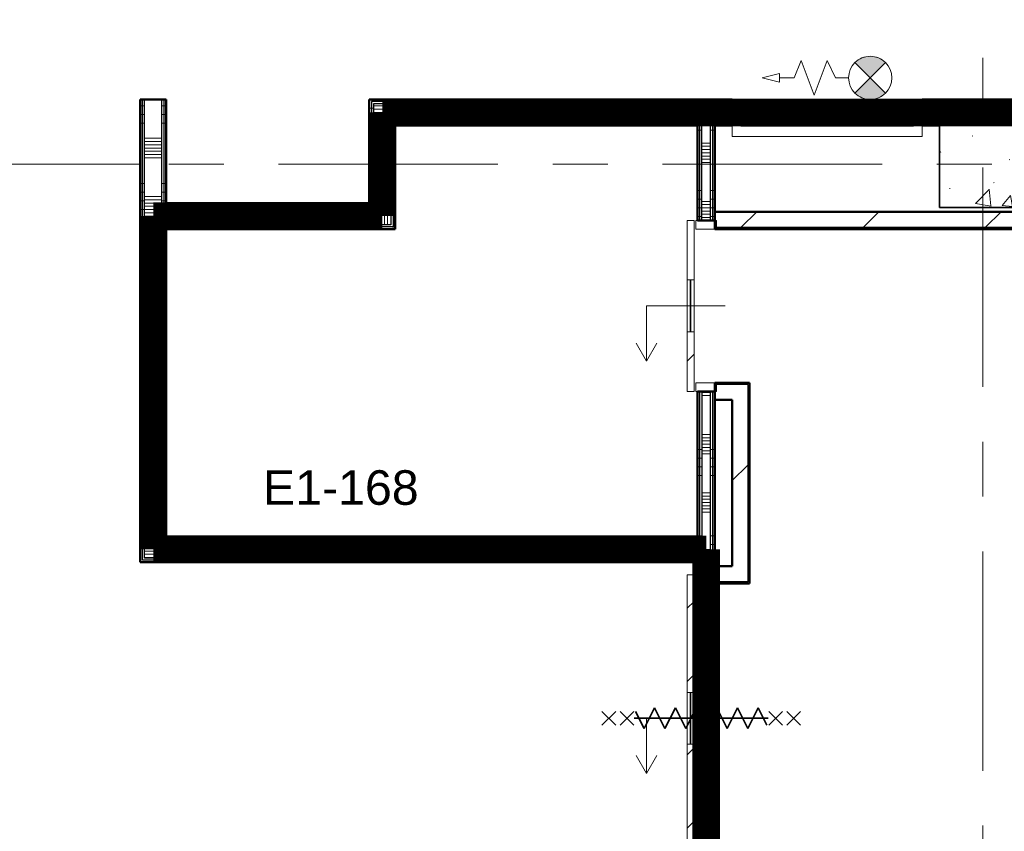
# Model space of a CAD drawing. Extents: x -3204 to 54657, y -2294 to 61632.
# Tile 21 of 65: x 10027 to 15725, y 35137 to 39837. Entities that reach past the tile are written whole.
import ezdxf

# ---------------------------------------------------------------- set-up
doc = ezdxf.new("R2010")
doc.units = 0
doc.header["$LTSCALE"] = 100
doc.linetypes.add('SCHEIDING_BRANDWEREND60', pattern=[3.2, 0.8, -1.6, 0.8])
doc.linetypes.add('stramien', pattern=[22.225, 12.7, -3.175, 3.175, -3.175])
for name, color, linetype, lineweight in [('00---0--FM-RUIMTENR', 7, 'Continuous', 18), ('BA20----_WANDEN', 14, 'Continuous', 50), ('BL$1A---_ALGEMEEN', 7, 'Continuous', 18), ('BL$7A---_STRAMIEN', 7, 'Continuous', 18), ('BL$8F---_HID-WAND', 7, 'Continuous', 18), ('BL20----_WANDEN', 7, 'Continuous', 25), ('BL28----_CONSTRUCTIES', 4, 'Continuous', 18), ('BL30----_BRANDSYMBOLEN', 14, 'Continuous', 35), ('BL30----_KOZIJNEN', 14, 'Continuous', 25), ('BL40----_BRANDWERENDESCHEIDING_60MIN', 84, 'SCHEIDING_BRANDWEREND60', 158), ('BL80----_IN-LOS', 6, 'Continuous', 18)]:
    doc.layers.add(name, color=color, linetype=linetype, lineweight=lineweight)
doc.styles.add('Arial', font='arial.ttf', dxfattribs={"height": 200})
pattern_1 = [(180, (14050, 38197.5), (1e-12, -500), []), (180, (14050, 38247.5), (1e-12, -500), []), (180, (14050, 38297.5), (1e-12, -500), []), (180, (14050, 38347.5), (1e-12, -500), [])]
pattern_2 = [(180, (10875, 39237.5), (7e-13, -500), []), (180, (10875, 39287.5), (7e-13, -500), []), (180, (10875, 39337.5), (7e-13, -500), []), (180, (10875, 39387.5), (7e-13, -500), [])]
pattern_3 = [(270, (12212.5, 36845), (500, 1e-12), []), (270, (12162.5, 36845), (500, 1e-12), []), (270, (12112.5, 36845), (500, 1e-12), []), (270, (12062.5, 36845), (500, 1e-12), [])]
pattern_4 = [(270, (11337.5, 38775), (500, -2e-12), []), (270, (11287.5, 38775), (500, -2e-12), []), (270, (11237.5, 38775), (500, -2e-12), []), (270, (11187.5, 38775), (500, -2e-12), [])]
pattern_5 = [(1e-13, (12050, 38875), (-9e-13, 500), []), (1e-13, (12050, 38825), (-9e-13, 500), []), (1e-13, (12050, 38775), (-9e-13, 500), []), (1e-13, (12050, 38725), (-9e-13, 500), [])]
pattern_6 = [(270, (13825, 39375), (500, -4e-12), []), (270, (13775, 39375), (500, -4e-12), []), (270, (13725, 39375), (500, -4e-12), []), (270, (13675, 39375), (500, -4e-12), [])]
pattern_7 = [(45, (8878.4, 12805.1), (-353.553, 353.553), [])]
pattern_8 = [(180, (10875, 37897.5), (7e-13, -500), []), (180, (10875, 37947.5), (7e-13, -500), []), (180, (10875, 37997.5), (7e-13, -500), []), (180, (10875, 38047.5), (7e-13, -500), [])]
pattern_9 = [(180, (14050, 35270), (1e-12, -500), []), (180, (14050, 35320), (1e-12, -500), []), (180, (14050, 35370), (1e-12, -500), []), (180, (14050, 35420), (1e-12, -500), [])]

# ---------------------------------------------------------------- blocks, each defined once
blk = doc.blocks.new('28_CL_beton - kolom - Betonkolom 500x500-V4-1')
at = {"layer": 'BL28----_CONSTRUCTIES'}
h = blk.add_hatch(dxfattribs=at)
h.set_pattern_fill('FP_6', color=256, style=0, pattern_type=2)
h.set_pattern_definition([(50, (-6721.6, -26194.9), (728.737, -63.756), [76.2, -838.2]), (355, (-6721.6, -26194.9), (-140.972, 764.228), [60.96, -670.56]), (100.451, (-6660.9, -26200.2), (587.77, 700.467), [64.76, -712.36]), (46.184, (-6721.6, -25991.7), (1084.316, -168.17), [114.3, -1257.3]), (96.636, (-6631.2, -26005.7), (949.61, 989.71), [97.14, -1068.54]), (351.184, (-6721.6, -25991.7), (949.62, 989.7), [91.44, -1005.84]), (21, (-6620, -26042.5), (606.458, -409.06), [76.2, -838.2]), (326, (-6620, -26042.5), (247.208, 736.753), [60.96, -670.56]), (71.451, (-6569.46, -26076.6), (853.668, 327.685), [64.76, -712.36]), (37.5, (-6721.6, -26194.92), (12.3547, 338.22), [3.353, -659.079, 3.353, -677.367, -673.1]), (37.5, (-6721.6, -26194.92), (12.3547, 338.22), [-1343.152, 3.353, -669.747]), (7.5, (-6721.6, -26194.92), (267.279, 400.722), [3.353, -384.759, 3.353, -643.839, -256.54]), (7.5, (-6721.6, -26194.92), (267.279, 400.722), [-1035.304, 3.353, -253.187]), (327.5, (-6948.16, -26194.92), (542.3633, -22.9153), [3.353, -250.647, 3.353, -789.127, -1051.56]), (327.5, (-6948.16, -26194.92), (542.3633, -22.9153), [-1046.48, 3.353, -1048.207]), (317.5, (-7049.77, -26194.9), (592.517, 101.707), [3.353, -326.847, 3.353, -522.935, -746.76]), (317.5, (-7049.77, -26194.9), (592.517, 101.707), [-856.488, 3.353, -743.407])])
h.paths.add_polyline_path([(250, -250), (250, 250), (-250, 250), (-250, -250)], flags=0)
at = {"layer": 'BL28----_CONSTRUCTIES', "lineweight": 35}
for p, q in [((250, 250), (-250, 250)), ((-250, 250), (-250, -250)), ((250, -250), (250, 250)), ((-250, -250), (250, -250))]:
    blk.add_line(p, q, dxfattribs=at)
blk = doc.blocks.new('32_DR_AMC_s_enkele schuifdeur_V1 - 1660x2360_wbdbo60-V173-1')
at = {"layer": 'BL30----_BRANDSYMBOLEN', "lineweight": 18}
h = blk.add_hatch(dxfattribs=at)
h.set_pattern_fill('FP_730', color=256, style=0, pattern_type=2)
h.set_pattern_definition([(135, (23311.92, -5121.6), (-212.132, -212.132), [])])
h.paths.add_polyline_path([(1155, -70), (475, -70), (475, -110), (1155, -110)], flags=0)
h.paths.add_polyline_path([(175, -110), (175, -70), (-505, -70), (-505, -110), (-144.5, -110)], flags=0)
at = {"layer": 'BL30----_KOZIJNEN', "lineweight": 18}
h = blk.add_hatch(dxfattribs=at)
h.set_pattern_fill('FP_731', color=256, style=0, pattern_type=2)
h.set_pattern_definition([(135, (23311.9, -5121.6), (-500, -500), []), (135, (23311.9, -4951.6), (-500, -500), []), (135, (23311.9, -4941.6), (-500, -500), []), (135, (23311.9, -4931.6), (-500, -500), []), (135, (23311.9, -4921.6), (-500, -500), []), (135, (23311.9, -4911.6), (-500, -500), []), (135, (23311.9, -4901.6), (-500, -500), []), (135, (23311.9, -4891.6), (-500, -500), [])])
h.paths.add_polyline_path([(1155, -60), (1155, 60), (1105, 60), (1105, -60)], flags=0)
h.paths.add_polyline_path([(-455, 60), (-505, 60), (-505, -60), (-455, -60)], flags=0)
at = {"layer": 'BL$1A---_ALGEMEEN'}
for p, q in [((325, 109.9), (325, -346)), ((645, -346), (541.1, -286)), ((325, -346), (645, -346)), ((645, -346), (541.1, -406))]:
    blk.add_line(p, q, dxfattribs=at)
at = {"layer": 'BL30----_BRANDSYMBOLEN'}
for p, q in [((285, 466.4), (365, 546.4)), ((365, 466.4), (285, 546.4)), ((285, 361.4), (365, 441.4)), ((365, 361.4), (285, 441.4)), ((365, 351.4), (265, 301.4)), ((325, -416.3), (325, 358.7)), ((325, -416.3), (325, 358.7)), ((265, 301.4), (385, 241.4)), ((385, 241.4), (265, 181.4)), ((265, 181.4), (385, 121.4)), ((385, 121.4), (265, 61.4)), ((265, 61.4), (385, 1.4)), ((385, 1.4), (265, -58.6)), ((265, -58.6), (385, -118.6)), ((385, -118.6), (265, -178.6)), ((265, -178.6), (385, -238.6)), ((385, -238.6), (265, -298.6)), ((265, -298.6), (385, -358.6)), ((385, -358.6), (285, -408.6)), ((365, -498.7), (285, -418.6)), ((285, -498.7), (365, -418.6)), ((285, -603.6), (365, -523.6)), ((365, -603.6), (285, -523.6))]:
    blk.add_line(p, q, dxfattribs=at)
at = {"layer": 'BL30----_KOZIJNEN', "lineweight": 18}
for p, q in [((-505, 60), (-455, 60)), ((-505, -60), (-505, 60)), ((-455, 60), (-455, -60)), ((1105, 60), (1155, 60)), ((1105, -60), (1105, 60)), ((1155, 60), (1155, -60)), ((-455, -60), (-505, -60)), ((-505, -70), (175, -70)), ((-505, -110), (-505, -70)), ((175, -110), (-505, -110)), ((175, -70), (175, -110)), ((475, -70), (175, -70)), ((175, -93), (175, -90)), ((175, -90), (475, -90)), ((475, -93), (175, -93)), ((175, -110), (475, -110)), ((475, -67), (475, -58)), ((475, -58), (797, -58)), ((797, -67), (475, -67)), ((475, -70), (1155, -70)), ((475, -110), (475, -70)), ((475, -90), (475, -93)), ((1155, -110), (475, -110)), ((797, -58), (797, -67)), ((1155, -60), (1105, -60)), ((1155, -70), (1155, -110))]:
    blk.add_line(p, q, dxfattribs=at)
at = {"layer": 'BL30----_KOZIJNEN'}
for p, q in [((150, -55), (165, -55)), ((150, -70), (150, -55)), ((165, -55), (165, -58)), ((165, -55), (785, -55)), ((785, -55), (800, -55)), ((785, -58), (785, -55)), ((800, -55), (800, -70)), ((175, -70), (150, -70)), ((153, -58), (153, -67)), ((165, -58), (153, -58)), ((153, -67), (175, -67)), ((475, -58), (165, -58)), ((175, -67), (175, -70)), ((175, -67), (475, -67)), ((475, -70), (175, -70)), ((775, -67), (797, -67)), ((775, -70), (775, -67)), ((800, -70), (775, -70)), ((797, -58), (785, -58)), ((797, -67), (797, -58))]:
    blk.add_line(p, q, dxfattribs=at)
blk = doc.blocks.new('32_DR_AMC_s_enkele schuifdeur_V3 - 990x2360-V177-1')
at = {"layer": 'BL$1A---_ALGEMEEN'}
h = blk.add_hatch(dxfattribs=at)
h.set_pattern_fill('FP_737', color=256, style=0, pattern_type=2)
h.set_pattern_definition([(135, (25699.92, -5121.6), (-212.132, -212.132), [])])
h.paths.add_polyline_path([(820, -70), (475, -70), (475, -110), (820, -110)], flags=0)
h.paths.add_polyline_path([(175, -110), (175, -70), (-170, -70), (-170, -110)], flags=0)
at = {"layer": 'BL30----_KOZIJNEN', "lineweight": 18}
h = blk.add_hatch(dxfattribs=at)
h.set_pattern_fill('FP_738', color=256, style=0, pattern_type=2)
h.set_pattern_definition([(135, (25699.9, -5121.6), (-500, -500), []), (135, (25699.9, -4951.6), (-500, -500), []), (135, (25699.9, -4941.6), (-500, -500), []), (135, (25699.9, -4931.6), (-500, -500), []), (135, (25699.9, -4921.6), (-500, -500), []), (135, (25699.9, -4911.6), (-500, -500), []), (135, (25699.9, -4901.6), (-500, -500), []), (135, (25699.9, -4891.6), (-500, -500), [])])
h.paths.add_polyline_path([(820, -60), (820, 60), (770, 60), (770, -60)], flags=0)
h.paths.add_polyline_path([(-120, 60), (-170, 60), (-170, -60), (-120, -60)], flags=0)
at = {"layer": 'BL$1A---_ALGEMEEN'}
for p, q in [((325, 109.9), (325, -346)), ((645, -346), (541.1, -286)), ((325, -346), (645, -346)), ((645, -346), (541.1, -406))]:
    blk.add_line(p, q, dxfattribs=at)
at = {"layer": 'BL30----_KOZIJNEN', "lineweight": 18}
for p, q in [((-170, 60), (-120, 60)), ((-170, -60), (-170, 60)), ((-120, 60), (-120, -60)), ((770, 60), (820, 60)), ((770, -60), (770, 60)), ((820, 60), (820, -60)), ((-120, -60), (-170, -60)), ((-170, -70), (175, -70)), ((-170, -110), (-170, -70)), ((175, -110), (-170, -110)), ((175, -70), (175, -110)), ((475, -70), (175, -70)), ((175, -93), (175, -90)), ((175, -90), (475, -90)), ((475, -93), (175, -93)), ((175, -110), (475, -110)), ((475, -70), (820, -70)), ((475, -110), (475, -70)), ((475, -90), (475, -93)), ((820, -110), (475, -110)), ((820, -60), (770, -60)), ((820, -70), (820, -110))]:
    blk.add_line(p, q, dxfattribs=at)
blk = doc.blocks.new('65_SE_brandslanghaspel-poederblusser in kast-3D - 1100 x 215 x 915-2939348-1')
at = {"layer": 'BL$1A---_ALGEMEEN'}
blk.add_hatch(color=256, dxfattribs=at).paths.add_polyline_path([(227.7, 288.6), (205.9, 306.1), (180.6, 318.2), (153.4, 324.5), (125.4, 324.5), (98.1, 318.2), (72.8, 306.1), (51, 288.6), (139.4, 200.2)], flags=0)
at = {"layer": 'BL80----_IN-LOS'}
blk.add_hatch(color=256, dxfattribs=at).paths.add_polyline_path([(227.7, 111.8), (139.3, 200.2), (51, 111.8), (72.9, 94.3), (98.1, 82.2), (125.4, 76), (153.4, 76), (180.7, 82.2), (205.9, 94.4)], flags=0)
at = {"layer": 'BL$1A---_ALGEMEEN'}
for p, q in [((-260.7, 300.2), (-300.6, 200.2)), ((-185.6, 100.2), (-260.7, 300.2)), ((-110.6, 300.2), (-185.6, 100.2)), ((-60.7, 200.2), (-110.6, 300.2)), ((50.9, 111.8), (227.8, 288.6)), ((227.8, 111.8), (50.9, 288.6)), ((51, 288.6), (139.4, 200.2)), ((139.4, 200.2), (227.7, 288.6)), ((-385.7, 225.2), (-485.7, 200.2)), ((-485.7, 200.2), (-385.7, 175.2)), ((-385.7, 175.2), (-385.7, 225.2)), ((-300.6, 200.2), (-385.7, 200.2)), ((14.3, 200.2), (-60.7, 200.2)), ((139.3, 200.2), (51, 111.8)), ((227.7, 111.8), (139.3, 200.2)), ((-609.6, -80), (180.3, 55)), ((180.3, -80), (-609.6, 55)), ((-609.6, 55), (180.3, 55)), ((-609.6, -80), (-609.6, 55)), ((80.3, 35), (-509.7, 35)), ((-509.7, 25), (80.3, 25)), ((60.1, 22.5), (-496.8, 13)), ((60.1, 0.5), (-496.4, -9)), ((-314.6, 35), (-304.7, 45)), ((-304.7, 45), (-124.7, 45)), ((-124.7, 45), (-114.7, 35)), ((60.1, 22.5), (66.9, 25)), ((180.3, 55), (180.3, -80)), ((180.4, -80), (390.4, 55)), ((390.4, -80), (180.4, 55)), ((180.4, 55), (390.4, 55)), ((180.4, -80), (180.4, 55)), ((390.4, 55), (390.4, -80)), ((80.3, -53), (-509.7, -53)), ((60.9, -43.5), (-496.6, -53)), ((-496, -31), (60.5, -21.5)), ((180.3, -80), (-609.6, -80)), ((-510.2, -63), (80.9, -63)), ((-314.6, -63), (-304.7, -73)), ((-304.7, -73), (-124.7, -73)), ((-264.6, -73), (-264.6, -80)), ((-164.7, -80), (-164.7, -73)), ((-124.7, -73), (-114.7, -63)), ((390.4, -80), (180.4, -80))]:
    blk.add_line(p, q, dxfattribs=at)
for centre, radius in [((139.4, 200.2), 125), ((285.4, -12.5), 50)]:
    blk.add_circle(centre, radius, dxfattribs=at)
for centre, radius, start, end in [((139.4, 200.3), 125, 44.9783, 135.0217), ((139.3, 200.1), 125, 224.9935, 315.0369), ((-509.7, 30), 5.01, 90, 270), ((-497, 24), 11, 174.6943, 270.9748), ((-496.6, 2), 11, 90.9748, 270.9748), ((60.1, 11.5), 11, 270, 90), ((60.5, -10.5), 11, 270, 90), ((80.3, 30), 5.01, 270, 90), ((-509.7, -58), 4.99, 90, 265.2817), ((-496.2, -20), 11, 90.9732, 270.9765), ((-496, -42), 11, 90, 270), ((60.9, -32.5), 11, 270, 90), ((61.4, -54.6), 11, 7.9469, 90.7745), ((80.3, -58), 4.99, 274.8992, 90)]:
    blk.add_arc(centre, radius, start, end, dxfattribs=at)
at = {"layer": 'BL80----_IN-LOS'}
for p, q in [((440.4, 75), (-659.6, 75)), ((-659.6, 75), (-659.6, -67.6)), ((440.4, -67.6), (440.4, 75)), ((-659.6, 55), (-659.6, -140.2)), ((390.4, 55), (-609.6, 55)), ((-609.6, 55), (-609.6, -80)), ((390.4, -80), (390.4, 55)), ((440.4, 55), (440.4, -140.2)), ((-609.6, -80), (390.4, -80)), ((440.4, -140.2), (-659.6, -140.2))]:
    blk.add_line(p, q, dxfattribs=at)

msp = doc.modelspace()

# ---------------------------------------------------------------- hatches: boundary and pattern name
at = {"layer": 'BA20----_WANDEN', "lineweight": 18}
h = msp.add_hatch(dxfattribs=at)
h.set_pattern_fill('FP_241', color=256, angle=90, style=0, pattern_type=2)
h.set_pattern_definition(pattern_2)
h.paths.add_polyline_path([(10737.5, 38700), (10737.5, 39375), (10725, 39375), (10725, 38700)], flags=0)
h = msp.add_hatch(dxfattribs=at)
h.set_pattern_fill('FP_241', color=256, angle=90, style=0, pattern_type=2)
h.set_pattern_definition(pattern_2)
h.paths.add_polyline_path([(10750, 38700), (10750, 39375), (10737.5, 39375), (10737.5, 38700)], flags=0)
h = msp.add_hatch(dxfattribs=at)
h.set_pattern_fill('FP_242', color=256, angle=90, style=0, pattern_type=2)
h.set_pattern_definition([(180, (10875, 39037.5), (5e-13, -337.5), []), (180, (10875, 39056.25), (5e-13, -337.5), []), (180, (10875, 39075), (5e-13, -337.5), []), (180, (10875, 39093.75), (5e-13, -337.5), []), (180, (10875, 39112.5), (5e-13, -337.5), []), (180, (10875, 39131.25), (5e-13, -337.5), []), (180, (10875, 39150), (5e-13, -337.5), [])])
h.paths.add_polyline_path([(10850, 38700), (10850, 39375), (10750, 39375), (10750, 38700)], flags=0)
h = msp.add_hatch(dxfattribs=at)
h.set_pattern_fill('FP_241', color=256, angle=90, style=0, pattern_type=2)
h.set_pattern_definition(pattern_2)
h.paths.add_polyline_path([(10850, 38750), (10862.5, 38750), (10862.5, 39375), (10850, 39375), (10850, 39258.1)], flags=0)
h = msp.add_hatch(dxfattribs=at)
h.set_pattern_fill('FP_241', color=256, angle=90, style=0, pattern_type=2)
h.set_pattern_definition(pattern_2)
h.paths.add_polyline_path([(10875, 38762.5), (10875, 39375), (10862.5, 39375), (10862.5, 38762.5)], flags=0)
h = msp.add_hatch(dxfattribs=at)
h.set_pattern_fill('FP_247', color=256, angle=90, style=0, pattern_type=2)
h.set_pattern_definition(pattern_5)
h.paths.add_polyline_path([(12050, 38775), (12062.5, 38775), (12062.5, 39375), (12050, 39375), (12050, 39258.1)], flags=0)
h = msp.add_hatch(dxfattribs=at)
h.set_pattern_fill('FP_249', color=256, angle=-270, style=0, pattern_type=2)
h.set_pattern_definition(pattern_6)
h.paths.add_polyline_path([(12062.5, 39362.5), (14150, 39362.5), (14150, 39375), (12062.5, 39375)], flags=0)
h.paths.add_polyline_path([(15850, 39362.5), (15850, 39375), (15250, 39375), (15250, 39362.5)], flags=0)
h = msp.add_hatch(dxfattribs=at)
h.set_pattern_fill('FP_247', color=256, angle=90, style=0, pattern_type=2)
h.set_pattern_definition(pattern_5)
h.paths.add_polyline_path([(12062.5, 38762.5), (12075, 38762.5), (12075, 39362.5), (12062.5, 39362.5), (12062.5, 38775)], flags=0)
h = msp.add_hatch(dxfattribs=at)
h.set_pattern_fill('FP_249', color=256, angle=-270, style=0, pattern_type=2)
h.set_pattern_definition(pattern_6)
h.paths.add_polyline_path([(14150, 39350), (14150, 39362.5), (12075, 39362.5), (12075, 39350), (12707.1, 39350)], flags=0)
h.paths.add_polyline_path([(15850, 39350), (15850, 39362.5), (15250, 39362.5), (15250, 39350)], flags=0)
h = msp.add_hatch(dxfattribs=at)
h.set_pattern_fill('FP_248', color=256, angle=90, style=0, pattern_type=2)
h.set_pattern_definition([(1e-13, (12050, 39075), (-6e-13, 337.5), []), (1e-13, (12050, 39056.25), (-6e-13, 337.5), []), (1e-13, (12050, 39037.5), (-6e-13, 337.5), []), (1e-13, (12050, 39018.75), (-6e-13, 337.5), []), (1e-13, (12050, 39000), (-6e-13, 337.5), []), (1e-13, (12050, 38981.25), (-6e-13, 337.5), []), (1e-13, (12050, 38962.5), (-6e-13, 337.5), [])])
h.paths.add_polyline_path([(12075, 38750), (12175, 38750), (12175, 39350), (12075, 39350), (12075, 38762.5)], flags=0)
h = msp.add_hatch(dxfattribs=at)
h.set_pattern_fill('FP_250', color=256, angle=-270, style=0, pattern_type=2)
h.set_pattern_definition([(270, (14025, 39375), (337.5, 2e-14), []), (270, (14006.25, 39375), (337.5, 2e-14), []), (270, (13987.5, 39375), (337.5, 2e-14), []), (270, (13968.75, 39375), (337.5, 2e-14), []), (270, (13950, 39375), (337.5, 2e-14), []), (270, (13931.25, 39375), (337.5, 2e-14), []), (270, (13912.5, 39375), (337.5, 2e-14), [])])
h.paths.add_polyline_path([(15350, 39250), (15850, 39250), (15850, 39350), (15250, 39350), (15250, 39250)], flags=0)
h.paths.add_polyline_path([(12187.5, 39250), (14150, 39250), (14150, 39350), (12175, 39350), (12175, 39250)], flags=0)
h = msp.add_hatch(dxfattribs=at)
h.set_pattern_fill('FP_247', color=256, angle=90, style=0, pattern_type=2)
h.set_pattern_definition(pattern_5)
h.paths.add_polyline_path([(12187.5, 38650), (12187.5, 39250), (12175, 39250), (12175, 38650)], flags=0)
h = msp.add_hatch(dxfattribs=at)
h.set_pattern_fill('FP_249', color=256, angle=-270, style=0, pattern_type=2)
h.set_pattern_definition(pattern_6)
h.paths.add_polyline_path([(15250, 39237.5), (15350, 39237.5), (15350, 39250), (15250, 39250)], flags=0)
h.paths.add_polyline_path([(12707.1, 39237.5), (13975, 39237.5), (13975, 39250), (12187.5, 39250), (12187.5, 39237.5), (12200, 39237.5)], flags=0)
h.paths.add_polyline_path([(14025, 39237.5), (14150, 39237.5), (14150, 39250), (14025, 39250)], flags=0)
h = msp.add_hatch(dxfattribs=at)
h.set_pattern_fill('FP_247', color=256, angle=90, style=0, pattern_type=2)
h.set_pattern_definition(pattern_5)
h.paths.add_polyline_path([(12187.5, 38637.5), (12200, 38637.5), (12200, 39237.5), (12187.5, 39237.5), (12187.5, 38650)], flags=0)
h = msp.add_hatch(dxfattribs=at)
h.set_pattern_fill('FP_249', color=256, angle=-270, style=0, pattern_type=2)
h.set_pattern_definition(pattern_6)
h.paths.add_polyline_path([(15350, 39225), (15350, 39237.5), (15250, 39237.5), (15250, 39225)], flags=0)
h.paths.add_polyline_path([(12200, 39225), (13962.5, 39225), (13962.5, 39237.5), (12200, 39237.5)], flags=0)
h.paths.add_polyline_path([(14150, 39225), (14150, 39237.5), (14025, 39237.5), (14025, 39225), (14050, 39225)], flags=0)
h = msp.add_hatch(dxfattribs=at)
h.set_pattern_fill('FP_237', color=256, angle=90, style=0, pattern_type=2)
h.set_pattern_definition(pattern_1)
h.paths.add_polyline_path([(13950, 36832.5), (13962.5, 36832.5), (13962.5, 37685), (13950, 37685), (13950, 36845)], flags=0)
h.paths.add_polyline_path([(13962.5, 38675), (13962.5, 39225), (13950, 39225), (13950, 38675)], flags=0)
h = msp.add_hatch(dxfattribs=at)
h.set_pattern_fill('FP_237', color=256, angle=90, style=0, pattern_type=2)
h.set_pattern_definition(pattern_1)
h.paths.add_polyline_path([(13962.5, 36820), (13975, 36820), (13975, 37685), (13962.5, 37685), (13962.5, 36832.5)], flags=0)
h.paths.add_polyline_path([(13975, 38675), (13975, 39237.5), (13962.5, 39237.5), (13962.5, 38675)], flags=0)
h = msp.add_hatch(dxfattribs=at)
h.set_pattern_fill('FP_238', color=256, angle=90, style=0, pattern_type=2)
h.set_pattern_definition([(180, (14050, 37997.5), (8e-13, -337.5), []), (180, (14050, 38016.25), (8e-13, -337.5), []), (180, (14050, 38035), (8e-13, -337.5), []), (180, (14050, 38053.75), (8e-13, -337.5), []), (180, (14050, 38072.5), (8e-13, -337.5), []), (180, (14050, 38091.25), (8e-13, -337.5), []), (180, (14050, 38110), (8e-13, -337.5), [])])
h.paths.add_polyline_path([(13975, 36770), (14025, 36770), (14025, 37685), (13975, 37685), (13975, 36820)], flags=0)
h.paths.add_polyline_path([(13975, 38675), (14025, 38675), (14025, 39250), (13975, 39250), (13975, 39225)], flags=0)
h = msp.add_hatch(dxfattribs=at)
h.set_pattern_fill('FP_237', color=256, angle=90, style=0, pattern_type=2)
h.set_pattern_definition(pattern_1)
h.paths.add_polyline_path([(14037.5, 36770), (14037.5, 37685), (14025, 37685), (14025, 36770)], flags=0)
h.paths.add_polyline_path([(14037.5, 38675), (14037.5, 39225), (14025, 39225), (14025, 38675)], flags=0)
h = msp.add_hatch(dxfattribs=at)
h.set_pattern_fill('FP_237', color=256, angle=90, style=0, pattern_type=2)
h.set_pattern_definition(pattern_1)
h.paths.add_polyline_path([(14050, 36770), (14050, 37685), (14037.5, 37685), (14037.5, 36770)], flags=0)
h.paths.add_polyline_path([(14050, 38675), (14050, 39225), (14037.5, 39225), (14037.5, 38675)], flags=0)
h = msp.add_hatch(dxfattribs=at)
h.set_pattern_fill('FP_246', color=256, angle=-270, style=0, pattern_type=2)
h.set_pattern_definition([(270, (11537.5, 38775), (337.5, 1e-12), []), (270, (11518.75, 38775), (337.5, 1e-12), []), (270, (11500, 38775), (337.5, 1e-12), []), (270, (11481.25, 38775), (337.5, 1e-12), []), (270, (11462.5, 38775), (337.5, 1e-12), []), (270, (11443.75, 38775), (337.5, 1e-12), []), (270, (11425, 38775), (337.5, 1e-12), [])])
h.paths.add_polyline_path([(12175, 38650), (12175, 38750), (10850, 38750), (10850, 38650), (11622.2, 38650)], flags=0)
h = msp.add_hatch(dxfattribs=at)
h.set_pattern_fill('FP_245', color=256, angle=-270, style=0, pattern_type=2)
h.set_pattern_definition(pattern_4)
h.paths.add_polyline_path([(12075, 38750), (12075, 38762.5), (10862.5, 38762.5), (10862.5, 38750), (11622.2, 38750)], flags=0)
h = msp.add_hatch(dxfattribs=at)
h.set_pattern_fill('FP_245', color=256, angle=-270, style=0, pattern_type=2)
h.set_pattern_definition(pattern_4)
h.paths.add_polyline_path([(10875, 38762.5), (12062.5, 38762.5), (12062.5, 38775), (10875, 38775)], flags=0)
h = msp.add_hatch(dxfattribs=at)
h.set_pattern_fill('FP_795', color=256, angle=90, style=0, pattern_type=2)
h.set_pattern_definition(pattern_8)
h.paths.add_polyline_path([(10737.5, 36695), (10737.5, 38700), (10725, 38700), (10725, 36695)], flags=0)
h = msp.add_hatch(dxfattribs=at)
h.set_pattern_fill('FP_795', color=256, angle=90, style=0, pattern_type=2)
h.set_pattern_definition(pattern_8)
h.paths.add_polyline_path([(10750, 36707.5), (10750, 38700), (10737.5, 38700), (10737.5, 36707.5)], flags=0)
h = msp.add_hatch(dxfattribs=at)
h.set_pattern_fill('FP_796', color=256, angle=90, style=0, pattern_type=2)
h.set_pattern_definition([(180, (10875, 37697.5), (5e-13, -337.5), []), (180, (10875, 37716.25), (5e-13, -337.5), []), (180, (10875, 37735), (5e-13, -337.5), []), (180, (10875, 37753.75), (5e-13, -337.5), []), (180, (10875, 37772.5), (5e-13, -337.5), []), (180, (10875, 37791.25), (5e-13, -337.5), []), (180, (10875, 37810), (5e-13, -337.5), [])])
h.paths.add_polyline_path([(10750, 36720), (10850, 36720), (10850, 38700), (10750, 38700), (10750, 36860.8)], flags=0)
h = msp.add_hatch(dxfattribs=at)
h.set_pattern_fill('FP_24', color=256, style=0, pattern_type=2)
h.set_pattern_definition(pattern_7)
h.paths.add_polyline_path([(21160, 38635), (21250, 38635), (21250, 38725), (14050, 38725), (14050, 38635), (19216.9, 38635)], flags=0)
h = msp.add_hatch(dxfattribs=at)
h.set_pattern_fill('FP_795', color=256, angle=90, style=0, pattern_type=2)
h.set_pattern_definition(pattern_8)
h.paths.add_polyline_path([(10862.5, 36820), (10862.5, 38650), (10850, 38650), (10850, 36820)], flags=0)
h = msp.add_hatch(dxfattribs=at)
h.set_pattern_fill('FP_795', color=256, angle=90, style=0, pattern_type=2)
h.set_pattern_definition(pattern_8)
h.paths.add_polyline_path([(10875, 36832.5), (10875, 38650), (10862.5, 38650), (10862.5, 36832.5)], flags=0)
h = msp.add_hatch(dxfattribs=at)
h.set_pattern_fill('FP_245', color=256, angle=-270, style=0, pattern_type=2)
h.set_pattern_definition(pattern_4)
h.paths.add_polyline_path([(11622.2, 38637.5), (12187.5, 38637.5), (12187.5, 38650), (10875, 38650), (10875, 38637.5)], flags=0)
h = msp.add_hatch(dxfattribs=at)
h.set_pattern_fill('FP_245', color=256, angle=-270, style=0, pattern_type=2)
h.set_pattern_definition(pattern_4)
h.paths.add_polyline_path([(11622.2, 38625), (12200, 38625), (12200, 38637.5), (10875, 38637.5), (10875, 38625)], flags=0)
h = msp.add_hatch(dxfattribs=at)
h.set_pattern_fill('FP_24', color=256, style=0, pattern_type=2)
h.set_pattern_definition(pattern_7)
h.paths.add_polyline_path([(21150, 38625), (21160, 38625), (21160, 38635), (14050, 38635), (14050, 38625), (19216.9, 38625)], flags=0)
h = msp.add_hatch(dxfattribs=at)
h.set_pattern_fill('FP_24', color=256, style=0, pattern_type=2)
h.set_pattern_definition(pattern_7)
h.paths.add_polyline_path([(14250, 32475), (14250, 35002), (14240, 35002), (14240, 32475)], flags=0)
h.paths.add_polyline_path([(14240, 36582), (14250, 36582), (14250, 37725), (14240, 37725), (14240, 36672)], flags=0)
h = msp.add_hatch(dxfattribs=at)
h.set_pattern_fill('FP_24', color=256, style=0, pattern_type=2)
h.set_pattern_definition(pattern_7)
h.paths.add_polyline_path([(14240, 32565), (14240, 34912), (14150, 34912), (14150, 32565)], flags=0)
h.paths.add_polyline_path([(14240, 36672), (14240, 37635), (14150, 37635), (14150, 36672)], flags=0)
h = msp.add_hatch(dxfattribs=at)
h.set_pattern_fill('FP_244', color=256, angle=-270, style=0, pattern_type=2)
h.set_pattern_definition([(270, (12412.5, 36845), (337.5, -1e-12), []), (270, (12393.75, 36845), (337.5, -1e-12), []), (270, (12375, 36845), (337.5, -1e-12), []), (270, (12356.25, 36845), (337.5, -1e-12), []), (270, (12337.5, 36845), (337.5, -1e-12), []), (270, (12318.75, 36845), (337.5, -1e-12), []), (270, (12300, 36845), (337.5, -1e-12), [])])
h.paths.add_polyline_path([(13975, 36720), (13975, 36820), (10850, 36820), (10850, 36720), (13962.5, 36720)], flags=0)
h = msp.add_hatch(dxfattribs=at)
h.set_pattern_fill('FP_243', color=256, angle=-270, style=0, pattern_type=2)
h.set_pattern_definition(pattern_3)
h.paths.add_polyline_path([(13962.5, 36820), (13962.5, 36832.5), (10862.5, 36832.5), (10862.5, 36820), (13950, 36820)], flags=0)
h = msp.add_hatch(dxfattribs=at)
h.set_pattern_fill('FP_243', color=256, angle=-270, style=0, pattern_type=2)
h.set_pattern_definition(pattern_3)
h.paths.add_polyline_path([(13950, 36832.5), (13950, 36845), (10875, 36845), (10875, 36832.5), (13792.1, 36832.5)], flags=0)
h = msp.add_hatch(dxfattribs=at)
h.set_pattern_fill('FP_826', color=256, angle=90, style=0, pattern_type=2)
h.set_pattern_definition([(180, (14050, 35070), (8e-13, -337.5), []), (180, (14050, 35088.75), (8e-13, -337.5), []), (180, (14050, 35107.5), (8e-13, -337.5), []), (180, (14050, 35126.25), (8e-13, -337.5), []), (180, (14050, 35145), (8e-13, -337.5), []), (180, (14050, 35163.75), (8e-13, -337.5), []), (180, (14050, 35182.5), (8e-13, -337.5), [])])
h.paths.add_polyline_path([(13975, 33370), (14025, 33370), (14025, 34962), (13975, 34962), (13975, 33420)], flags=0)
h.paths.add_polyline_path([(14025, 36622), (14025, 36770), (13975, 36770), (13975, 36622)], flags=0)
h = msp.add_hatch(dxfattribs=at)
h.set_pattern_fill('FP_825', color=256, angle=90, style=0, pattern_type=2)
h.set_pattern_definition(pattern_9)
h.paths.add_polyline_path([(14037.5, 33370), (14037.5, 34962), (14025, 34962), (14025, 33370)], flags=0)
h.paths.add_polyline_path([(14025, 36622), (14037.5, 36622), (14037.5, 36770), (14025, 36770)], flags=0)
h = msp.add_hatch(dxfattribs=at)
h.set_pattern_fill('FP_825', color=256, angle=90, style=0, pattern_type=2)
h.set_pattern_definition(pattern_9)
h.paths.add_polyline_path([(14050, 33370), (14050, 34962), (14037.5, 34962), (14037.5, 33370)], flags=0)
h.paths.add_polyline_path([(14050, 36622), (14050, 36770), (14037.5, 36770), (14037.5, 36622)], flags=0)
h = msp.add_hatch(dxfattribs=at)
h.set_pattern_fill('FP_243', color=256, angle=-270, style=0, pattern_type=2)
h.set_pattern_definition(pattern_3)
h.paths.add_polyline_path([(13792.1, 36695), (13950, 36695), (13950, 36707.5), (10737.5, 36707.5), (10737.5, 36695), (12707.1, 36695)], flags=0)
h = msp.add_hatch(dxfattribs=at)
h.set_pattern_fill('FP_243', color=256, angle=-270, style=0, pattern_type=2)
h.set_pattern_definition(pattern_3)
h.paths.add_polyline_path([(13950, 36707.5), (13962.5, 36707.5), (13962.5, 36720), (10750, 36720), (10750, 36707.5), (13792.1, 36707.5)], flags=0)
h = msp.add_hatch(dxfattribs=at)
h.set_pattern_fill('FP_825', color=256, angle=90, style=0, pattern_type=2)
h.set_pattern_definition(pattern_9)
h.paths.add_polyline_path([(13950, 33432.5), (13962.5, 33432.5), (13962.5, 34962), (13950, 34962), (13950, 33445)], flags=0)
h.paths.add_polyline_path([(13950, 36622), (13962.5, 36622), (13962.5, 36707.5), (13950, 36707.5), (13950, 36695)], flags=0)
h = msp.add_hatch(dxfattribs=at)
h.set_pattern_fill('FP_825', color=256, angle=90, style=0, pattern_type=2)
h.set_pattern_definition(pattern_9)
h.paths.add_polyline_path([(13962.5, 33420), (13975, 33420), (13975, 34962), (13962.5, 34962), (13962.5, 33432.5)], flags=0)
h.paths.add_polyline_path([(13975, 36622), (13975, 36720), (13962.5, 36720), (13962.5, 36622)], flags=0)

# ---------------------------------------------------------------- linework, layer by layer
at = {"layer": 'BL$7A---_STRAMIEN', "linetype": 'stramien'}
for p, q in [((15600, -2294.5), (15600, 60632.3)), ((52800, 39000), (-2203.7, 39000))]:
    msp.add_line(p, q, dxfattribs=at)
at = {"layer": 'BL$8F---_HID-WAND'}
msp.add_line((8050, 39000), (10725, 39000), dxfattribs=at)
at = {"layer": 'BL20----_WANDEN', "lineweight": 50}
for p, q in [((10875, 39375), (10725, 39375)), ((10725, 39375), (10725, 36695)), ((10875, 38775), (10875, 39375)), ((12050, 39375), (12050, 38775)), ((14150, 39375), (12050, 39375)), ((14150, 39355), (14150, 39375)), ((15250, 39375), (15250, 39355)), ((24210, 39375), (15250, 39375)), ((12200, 38625), (12200, 39225)), ((12200, 39225), (13950, 39225)), ((13950, 39225), (13950, 38675)), ((14050, 39225), (14150, 39225)), ((14050, 39225), (14050, 38625)), ((15250, 39225), (15350, 39225)), ((12050, 38775), (10875, 38775)), ((21250, 38725), (14050, 38725)), ((13950, 38675), (14050, 38675)), ((10875, 38625), (12200, 38625)), ((10875, 36845), (10875, 38625)), ((14050, 38625), (21150, 38625)), ((14250, 37735), (14050, 37735)), ((14050, 37735), (14050, 36572)), ((14250, 36572), (14250, 37735)), ((13950, 37685), (13950, 36845)), ((14050, 37685), (13950, 37685)), ((14050, 37635), (14150, 37635)), ((14150, 37635), (14150, 36672)), ((13950, 36845), (10875, 36845)), ((10725, 36695), (13950, 36695)), ((13950, 36695), (13950, 36622)), ((14150, 36672), (14050, 36672)), ((13950, 36622), (14050, 36622)), ((14050, 36572), (14250, 36572))]:
    msp.add_line(p, q, dxfattribs=at)
at = {"layer": 'BL20----_WANDEN'}
for p, q in [((10737.5, 36707.5), (10737.5, 39375)), ((10750, 36720), (10750, 39375)), ((10850, 38700), (10850, 39375)), ((10862.5, 38762.5), (10862.5, 39375)), ((14150, 39375), (15250, 39375)), ((12062.5, 39362.5), (12062.5, 38762.5)), ((14150, 39362.5), (12062.5, 39362.5)), ((12075, 39350), (12075, 38750)), ((14150, 39350), (12075, 39350)), ((24210, 39362.5), (15250, 39362.5)), ((24210, 39350), (15250, 39350)), ((12175, 39250), (12175, 38650)), ((14150, 39250), (12175, 39250)), ((12187.5, 39237.5), (12187.5, 38637.5)), ((13962.5, 39237.5), (12187.5, 39237.5)), ((13962.5, 38675), (13962.5, 39237.5)), ((13975, 38675), (13975, 39250)), ((14025, 38675), (14025, 39250)), ((14150, 39237.5), (14025, 39237.5)), ((14037.5, 38675), (14037.5, 39225)), ((15350, 39250), (15250, 39250)), ((15350, 39237.5), (15250, 39237.5)), ((12075, 38750), (10850, 38750)), ((12062.5, 38762.5), (10875, 38762.5)), ((10750, 38700), (10850, 38700)), ((12175, 38650), (10850, 38650)), ((10850, 36820), (10850, 38650)), ((10862.5, 36832.5), (10862.5, 38650)), ((12187.5, 38637.5), (10875, 38637.5)), ((14050, 38635), (21160, 38635)), ((14240, 37725), (14050, 37725)), ((14240, 37725), (14240, 37635)), ((13962.5, 36832.5), (13962.5, 37685)), ((13975, 37685), (13975, 36770)), ((14025, 36622), (14025, 37685)), ((14037.5, 36622), (14037.5, 37685)), ((14240, 37635), (14240, 36582)), ((13975, 36820), (10850, 36820)), ((13950, 36832.5), (10862.5, 36832.5)), ((13975, 36770), (14025, 36770)), ((13962.5, 36707.5), (10737.5, 36707.5)), ((13975, 36720), (10750, 36720)), ((13962.5, 36622), (13962.5, 36707.5)), ((13975, 36622), (13975, 36720)), ((14240, 36582), (14050, 36582))]:
    msp.add_line(p, q, dxfattribs=at)
at = {"layer": 'BL40----_BRANDWERENDESCHEIDING_60MIN', "const_width": 160}
for points in [[(12125, 38700), (12125, 39300)], [(12125, 39300), (21400, 39300)], [(10800, 38700), (12125, 38700)], [(10800, 38700), (10800, 36770)], [(10800, 36770), (14000, 36770)], [(14000, 36770), (14000, 33370)]]:
    msp.add_lwpolyline(points, dxfattribs=at)

# ---------------------------------------------------------------- block references
at = {"layer": 'BL28----_CONSTRUCTIES'}
msp.add_blockref('28_CL_beton - kolom - Betonkolom 500x500-V4-1', (15600, 39000), dxfattribs=at)
at = {"layer": 'BL30----_KOZIJNEN', "rotation": 269.9999999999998}
for name, p in [('32_DR_AMC_s_enkele schuifdeur_V3 - 990x2360-V177-1', (14000, 38505)), ('32_DR_AMC_s_enkele schuifdeur_V1 - 1660x2360_wbdbo60-V173-1', (14000, 36117))]:
    msp.add_blockref(name, p, dxfattribs=at)
at = {"layer": 'BL80----_IN-LOS'}
msp.add_blockref('65_SE_brandslanghaspel-poederblusser in kast-3D - 1100 x 215 x 915-2939348-1', (14809.6, 39300), dxfattribs=at)

# ---------------------------------------------------------------- texts
at = {"layer": '00---0--FM-RUIMTENR', "insert": (11435, 37228), "char_height": 200, "width": 1114.346, "attachment_point": 1, "style": 'Arial'}
msp.add_mtext('E1-168', dxfattribs=at)

doc.saveas('drawing.dxf')
